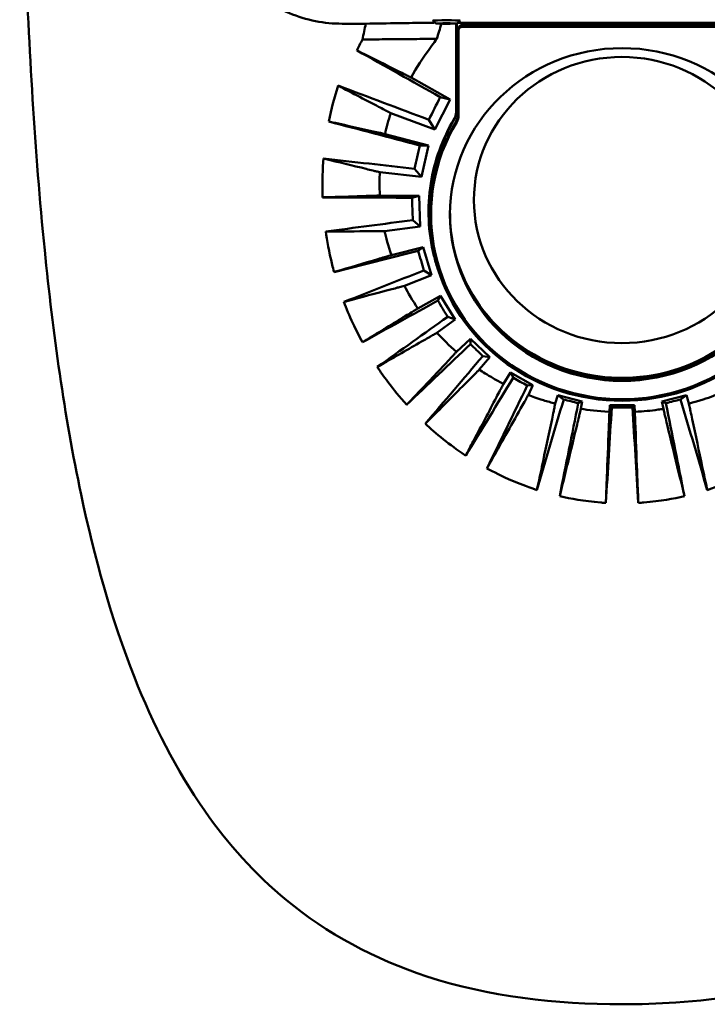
# Model space of a CAD drawing. Header units: millimetres. Extents: x 393 to 1646, y 391 to 1072.
# Tile 3 of 9: x 1110 to 1210, y 391 to 534. Entities that reach past the tile are written whole.
import ezdxf

# ---------------------------------------------------------------- set-up
doc = ezdxf.new("R2010")
doc.units = ezdxf.units.MM
doc.header["$LTSCALE"] = 4
doc.layers.add('Visibile (ISO)', color=7, linetype='Continuous', lineweight=50)

msp = doc.modelspace()

# ---------------------------------------------------------------- linework, layer by layer
at = {"layer": 'Visibile (ISO)'}
for p, q in [((1160.05, 533.33), (1156.61, 533.33)), ((1170.24, 533.37), (1173.32, 533.37)), ((1173.32, 533.36), (1170.24, 533.36)), ((1173.17, 533.35), (1173.16, 520.53)), ((1173.25, 533.35), (1173.24, 520.51)), ((1221.11, 533.48), (1173.45, 533.48)), ((1173.53, 532.65), (1173.53, 532.4)), ((1173.53, 532.4), (1173.53, 520.01)), ((1174.03, 533.13), (1220.53, 533.13)), ((1220.53, 532.88), (1174.03, 532.88)), ((1172.31, 522.32), (1166.63, 525.51)), ((1170.08, 517.94), (1172.31, 522.32)), ((1172.31, 522.32), (1170.86, 522.66)), ((1163.68, 520.34), (1170.08, 517.94)), ((1170.08, 517.94), (1169.21, 519.37)), ((1169.14, 515.64), (1162.84, 517.3)), ((1169.14, 515.64), (1167.87, 515.64)), ((1168.12, 511.06), (1169.14, 515.64)), ((1162.08, 511.74), (1168.12, 511.06)), ((1168.12, 511.06), (1167.13, 512.24)), ((1167.78, 508.33), (1162.09, 508.35)), ((1167.78, 508.33), (1166.76, 508.04)), ((1167.95, 503.86), (1167.78, 508.33)), ((1169.53, 505.86), (1169.53, 505.6)), ((1162.79, 503.18), (1167.95, 503.86)), ((1167.95, 503.86), (1166.88, 504.79)), ((1168.38, 500.87), (1163.76, 499.69)), ((1168.38, 500.87), (1167.64, 500.34)), ((1169.61, 496.8), (1168.38, 500.87)), ((1165.66, 495.23), (1169.61, 496.8)), ((1169.61, 496.8), (1168.5, 497.48)), ((1170.92, 493.77), (1167.61, 491.96)), ((1170.92, 493.77), (1170.52, 493.08)), ((1173.04, 490.32), (1170.92, 493.77)), ((1170.39, 488.41), (1173.04, 490.32)), ((1173.04, 490.32), (1171.95, 490.74)), ((1175.24, 487.54), (1173.22, 485.63)), ((1178.05, 484.86), (1175.24, 487.54)), ((1175.24, 487.54), (1175.24, 486.77)), ((1176.54, 483.06), (1178.05, 484.86)), ((1178.05, 484.86), (1177.04, 485.03)), ((1181.06, 482.62), (1180.04, 480.99)), ((1184.33, 480.79), (1181.06, 482.62)), ((1181.06, 482.62), (1181.48, 481.87)), ((1184.33, 480.79), (1183.5, 480.74)), ((1183.66, 479.37), (1184.33, 480.79)), ((1187.95, 479.34), (1187.57, 478.12)), ((1191.5, 478.42), (1187.95, 479.34)), ((1187.95, 479.34), (1188.79, 478.73)), ((1191.5, 478.42), (1190.91, 478.18)), ((1191.29, 477.35), (1191.5, 478.42)), ((1206.61, 479.34), (1203.06, 478.42)), ((1203.06, 478.42), (1203.27, 477.35)), ((1203.06, 478.42), (1203.65, 478.18)), ((1206.61, 479.34), (1205.76, 478.73)), ((1206.98, 478.12), (1206.61, 479.34)), ((1195.49, 477.91), (1195.43, 476.93)), ((1199.06, 477.91), (1195.49, 477.91)), ((1195.49, 477.91), (1195.77, 477.56)), ((1195.77, 477.56), (1198.79, 477.56)), ((1199.06, 477.91), (1198.79, 477.56)), ((1199.13, 476.93), (1199.06, 477.91))]:
    msp.add_line(p, q, dxfattribs=at)
for centre, major_axis, ratio, start_param, end_param in [((1171.78, 533.79), (2, 0), 0.017452, 0.150568, 2.991024), ((1171.78, 533.36), (-1.57, 0), 0.017452, 3.333785, 6.090993), ((1171.78, 533.36), (1.57, 0), 0.017452, 3.333785, 6.090993), ((1174.03, 532.65), (-0.5, 0), 0.967243, 4.712389, 6.283185), ((1174.03, 532.4), (-0.5, 0), 0.967243, 4.712389, 6.283185), ((1012.23, 594), (-604.85, 334.75), 0.021518, 4.458943, 4.479593), ((1083.45, 594), (873.2, -332.97), 0.042193, 4.811671, 4.826833), ((1145.73, 594), (-158.16, -334.21), 0.145497, 1.414897, 1.424959), ((1171.53, 520.27), (2, 0), 0.967243, 5.758629, 6.283185), ((1171.53, 520.01), (2, 0), 0.967243, 5.758629, 6.283185), ((821.18, 594), (-1283.72, 334.8), 0.009126, 4.441305, 4.451973), ((1197.28, 505.6), (-27.75, 0), 0.967243, 5.758629, 9.949334), ((1197.28, 505.86), (-27.75, 0), 0.967243, 5.758629, 6.283185), ((1136.14, 594), (62.74, 334.89), 0.136921, 4.491479, 4.501929), ((814.44, 594), (2886.08, -332.49), 0.014173, 4.831918, 4.836532), ((1122.99, 594), (-23.23, 334.99), 0.116475, 4.434766, 4.444802), ((1197.28, 505.86), (-25, 0), 0.967243, 0.005249, 3.136344), ((1523.78, 594), (-2463.06, -332.51), 0.016538, 1.417955, 1.423148), ((1586.91, 594), (1331.14, 334.8), 0.008774, 1.889011, 1.898681), ((1104.73, 594), (-111.26, 334.85), 0.089875, 4.390259, 4.39919), ((1197.26, 506.12), (-25.08, 0), 0.967243, 0.361618, 2.904238), ((1304.5, 594), (-824.43, -333.02), 0.044109, 1.372959, 1.387287), ((1197.28, 505.61), (-28, 0), 0.967249, 0.293358, 2.848234), ((1197.28, 505.88), (-28, 0), 0.967249, 0.297983, 1.055963), ((1385.8, 594), (617.47, 334.75), 0.021001, 1.915509, 1.934524), ((1077.88, 594), (-214.82, 334.73), 0.06269, 4.358847, 4.366183), ((1253.53, 594), (-452.66, -333.77), 0.063319, 1.320131, 1.343129), ((1317.38, 594), (361.78, 334.71), 0.038749, 1.938478, 1.966432), ((1034.1, 594), (-358.65, 334.71), 0.039111, 4.339199, 4.344682), ((1227.81, 594), (-271.88, -334.45), 0.070712, 1.265694, 1.296912), ((1281.58, 594), (216.88, 334.73), 0.062239, 1.952417, 1.988499), ((948.14, 594), (-611.11, 334.75), 0.021259, 4.328702, 4.332284), ((1210.14, 594), (-153.41, -334.85), 0.065545, 1.217488, 1.25592), ((1258.6, 594), (112.89, 334.85), 0.089392, 1.952203, 1.994417), ((1195.44, 594), (-60.19, -334.99), 0.050006, 1.183393, 1.22675), ((693.69, 594), (-1307.03, 334.8), 0.00895, 4.324433, 4.326184), ((1700.87, 594), (1307.03, 334.8), 0.00895, 1.957001, 1.958752), ((1199.11, 594), (60.19, -334.99), 0.050006, 5.056435, 5.099792), ((1135.96, 594), (-112.89, 334.85), 0.089392, 4.288768, 4.330982), ((1213.25, 594), (24.39, 335), 0.028508, 1.927878, 1.972408), ((1181.31, 594), (-24.39, 335), 0.028508, 4.310778, 4.355307)]:
    msp.add_ellipse(centre, major_axis=major_axis, ratio=ratio, start_param=start_param, end_param=end_param, dxfattribs=at)
for centre, major_axis in [((1197.28, 505.6), (-25, 0)), ((1197.26, 507.7), (21.5, 0))]:
    msp.add_ellipse(centre, major_axis=major_axis, ratio=0.967243, dxfattribs=at)
for points, knots in [([(1197.28, 390.82), (1187.69, 390.82), (1177.85, 391.97), (1161.38, 397.33), (1154.33, 401.16), (1143.94, 409.74), (1140, 414.17), (1132.46, 424.92), (1129.15, 431.52), (1123.1, 446.82), (1120.64, 455.76), (1116.26, 476.41), (1114.62, 488.33), (1111.96, 514.88), (1111.12, 529.69), (1110, 560.93), (1109.78, 577.49), (1109.78, 594)], [0, 0, 0, 0, 2.877562, 2.877562, 5.317628, 5.317628, 7.250702, 7.250702, 9.691442, 9.691442, 12.713461, 12.713461, 16.509581, 16.509581, 21.035256, 21.035256, 25.988815, 25.988815, 25.988815, 25.988815]), ([(1284.78, 594), (1284.78, 576.73), (1284.54, 559.41), (1283.25, 525.42), (1282.2, 508.64), (1278.42, 476.78), (1275.78, 461.49), (1267.35, 434.91), (1261.9, 423), (1250.54, 409.86), (1247.17, 406.69), (1237.76, 399.75), (1231.05, 396.47), (1217.92, 392.55), (1211.5, 391.51), (1202.49, 390.9), (1199.88, 390.82), (1197.28, 390.82)], [0, 0, 0, 0, 5.180435, 5.180435, 10.322529, 10.322529, 15.256228, 15.256228, 19.503991, 19.503991, 21.00396, 21.00396, 23.269089, 23.269089, 25.200011, 25.200011, 25.980971, 25.980971, 25.980971, 25.980971]), ([(1136.66, 553.38), (1136.66, 552.13), (1136.78, 550.83), (1137.28, 548.24), (1137.66, 546.96), (1138.67, 544.49), (1139.3, 543.3), (1140.76, 541.11), (1141.6, 540.1), (1143.36, 538.32), (1144.36, 537.49), (1146.54, 536.02), (1147.72, 535.38), (1150.18, 534.35), (1151.46, 533.96), (1154.05, 533.45), (1155.35, 533.33), (1156.61, 533.33)], [3.025795, 3.025795, 3.025795, 3.025795, 3.405399, 3.405399, 3.785601, 3.785601, 4.165803, 4.165803, 4.546005, 4.546005, 4.923793, 4.923793, 5.301581, 5.301581, 5.679369, 5.679369, 6.057141, 6.057141, 6.057141, 6.057141]), ([(1160.05, 533.33), (1159.97, 532.95), (1159.89, 532.56), (1159.72, 531.8), (1159.64, 531.41), (1159.56, 531.03)], [-0.2872667, -0.2872667, -0.2872667, -0.2872667, -0.1675178, -0.1675178, -0.0479868, -0.0479868, -0.0479868, -0.0479868]), ([(1168.64, 533.47), (1167.34, 533.45), (1166.36, 533.43), (1163.22, 533.38), (1161.62, 533.36), (1160.05, 533.33)], [-1.284362, -1.284362, -1.284362, -1.284362, -0.665273, -0.665273, -0.031263, -0.031263, -0.031263, -0.031263]), ([(1170.1, 533.49), (1170.02, 533.49), (1169.95, 533.49), (1169.87, 533.48), (1169.42, 533.48), (1169.01, 533.47), (1168.64, 533.47)], [-1.4959603, -1.4959603, -1.4959603, -1.4959603, -1.464716, -1.464716, -1.464716, -1.2843625, -1.2843625, -1.2843625, -1.2843625]), ([(1159.56, 531.03), (1159.6, 531.03), (1159.65, 531.03), (1159.69, 531.03), (1160.9, 531.04), (1162.12, 531.06), (1165.43, 531.09), (1166.68, 531.1), (1167.9, 531.11)], [-0.017985, -0.017985, -0.017985, -0.017985, 0, 0, 0, 0.49217, 0.49217, 1.333971, 1.333971, 1.333971, 1.333971]), ([(1170.36, 531.13), (1170.13, 530.81), (1169.89, 530.48), (1168.23, 528.22), (1167.41, 526.94), (1166.63, 525.51)], [-2.1307295, -2.1307295, -2.1307295, -2.1307295, -1.9998826, -1.9998826, -1.221377, -1.221377, -1.221377, -1.221377]), ([(1169.14, 531.12), (1169.38, 531.12), (1169.64, 531.13), (1169.9, 531.13), (1170.06, 531.13), (1170.21, 531.13), (1170.36, 531.13)], [1.6174378, 1.6174378, 1.6174378, 1.6174378, 1.7783294, 1.7783294, 1.7783294, 1.8723276, 1.8723276, 1.8723276, 1.8723276]), ([(1164.86, 526.4), (1163.03, 527.31), (1161.2, 528.23), (1159.35, 529.15), (1159.21, 529.22), (1159.08, 529.28), (1158.95, 529.35), (1158.89, 529.38), (1158.83, 529.41), (1158.77, 529.44)], [-3.6705284, -3.6705284, -3.6705284, -3.6705284, -2.8062369, -2.8062369, -2.8062369, -2.7443425, -2.7443425, -2.7443425, -2.7172192, -2.7172192, -2.7172192, -2.7172192]), ([(1166.63, 525.51), (1166.52, 525.57), (1166.41, 525.62), (1166.3, 525.68), (1166.11, 525.77), (1165.93, 525.86), (1165.75, 525.95)], [-3.9512882, -3.9512882, -3.9512882, -3.9512882, -3.8978599, -3.8978599, -3.8978599, -3.8109855, -3.8109855, -3.8109855, -3.8109855]), ([(1156.03, 524.33), (1156.13, 524.28), (1156.24, 524.22), (1156.35, 524.16), (1157.43, 523.6), (1158.51, 523.04), (1160.35, 522.08), (1161.12, 521.67), (1161.89, 521.27)], [0.119071, 0.119071, 0.119071, 0.119071, 0.1696312, 0.1696312, 0.1696312, 0.6691287, 0.6691287, 1.0274107, 1.0274107, 1.0274107, 1.0274107]), ([(1162.79, 520.8), (1162.97, 520.71), (1163.16, 520.61), (1163.34, 520.51), (1163.45, 520.45), (1163.57, 520.39), (1163.68, 520.34)], [1.1663348, 1.1663348, 1.1663348, 1.1663348, 1.2523333, 1.2523333, 1.2523333, 1.3055734, 1.3055734, 1.3055734, 1.3055734]), ([(1170.48, 497.78), (1170.28, 498.38), (1170.1, 498.99), (1169.09, 503.05), (1168.93, 506.61), (1170.01, 513.42), (1171.16, 516.61), (1172.89, 519.52)], [-2.391043, -2.391043, -2.391043, -2.391043, -2.194302, -2.194302, -1.097408, -1.097408, -0.057663, -0.057663, -0.057663, -0.057663]), ([(1172.97, 519.5), (1172.26, 518.31), (1171.65, 517.07), (1169.82, 512.5), (1169.18, 509), (1169.3, 502.91), (1169.73, 500.37), (1170.51, 497.93)], [5.844234, 5.844234, 5.844234, 5.844234, 6.270617, 6.270617, 7.364399, 7.364399, 8.159984, 8.159984, 8.159984, 8.159984]), ([(1172.89, 519.52), (1172.98, 519.67), (1173.05, 519.83), (1173.14, 520.17), (1173.16, 520.35), (1173.16, 520.53)], [-0.1093765, -0.1093765, -0.1093765, -0.1093765, -0.0549056, -0.0549056, 0, 0, 0, 0]), ([(1173.24, 520.51), (1173.24, 520.34), (1173.22, 520.16), (1173.13, 519.82), (1173.06, 519.65), (1172.97, 519.5)], [0, 0, 0, 0, 0.0541565, 0.0541565, 0.1095318, 0.1095318, 0.1095318, 0.1095318]), ([(1160.9, 517.73), (1159.15, 518.12), (1157.39, 518.51), (1155.39, 518.96), (1155.13, 519.01), (1154.86, 519.07), (1154.79, 519.09), (1154.73, 519.1), (1154.67, 519.12)], [-1.800732, -1.800732, -1.800732, -1.800732, -0.874147, -0.874147, -0.739936, -0.739936, -0.739936, -0.70828, -0.70828, -0.70828, -0.70828]), ([(1162.84, 517.3), (1162.72, 517.33), (1162.6, 517.36), (1162.47, 517.38), (1162.27, 517.43), (1162.07, 517.47), (1161.87, 517.52)], [-2.14632, -2.14632, -2.14632, -2.14632, -2.0805243, -2.0805243, -2.0805243, -1.973561, -1.973561, -1.973561, -1.973561]), ([(1160.11, 512.23), (1158.12, 512.71), (1156.1, 513.21), (1154.1, 513.69), (1154.04, 513.71), (1153.98, 513.72), (1153.91, 513.74)], [-1.0270815, -1.0270815, -1.0270815, -1.0270815, -0.1682655, -0.1682655, -0.1682655, -0.1407107, -0.1407107, -0.1407107, -0.1407107]), ([(1162.08, 511.74), (1161.96, 511.77), (1161.83, 511.8), (1161.71, 511.83), (1161.55, 511.87), (1161.38, 511.91), (1161.18, 511.96), (1161.14, 511.97), (1161.1, 511.98)], [-1.3143745, -1.3143745, -1.3143745, -1.3143745, -1.2594939, -1.2594939, -1.2594939, -1.1882528, -1.1882528, -1.1705293, -1.1705293, -1.1705293, -1.1705293]), ([(1160.08, 508.29), (1158.38, 508.24), (1156.67, 508.18), (1154.64, 508.12), (1154.31, 508.11), (1153.98, 508.1), (1153.92, 508.1), (1153.85, 508.1), (1153.78, 508.09)], [-1.726917, -1.726917, -1.726917, -1.726917, -0.909151, -0.909151, -0.752349, -0.752349, -0.752349, -0.721998, -0.721998, -0.721998, -0.721998]), ([(1162.09, 508.35), (1161.96, 508.35), (1161.84, 508.35), (1161.71, 508.34), (1161.5, 508.33), (1161.3, 508.33), (1161.09, 508.32)], [-2.0507146, -2.0507146, -2.0507146, -2.0507146, -1.9890674, -1.9890674, -1.9890674, -1.8888386, -1.8888386, -1.8888386, -1.8888386]), ([(1160.73, 503.17), (1158.65, 503.15), (1156.52, 503.14), (1154.43, 503.12), (1154.36, 503.12), (1154.29, 503.12), (1154.23, 503.12)], [-1.064891, -1.064891, -1.064891, -1.064891, -0.1719115, -0.1719115, -0.1719115, -0.1431162, -0.1431162, -0.1431162, -0.1431162]), ([(1154.23, 503.12), (1154.4, 501.87), (1154.69, 500.2), (1155.25, 497.96), (1155.34, 497.61), (1155.45, 497.24)], [-2.388033, -2.388033, -2.388033, -2.388033, -1.049598, -1.049598, -0.823781, -0.823781, -0.823781, -0.823781]), ([(1162.79, 503.18), (1162.66, 503.18), (1162.53, 503.18), (1162.4, 503.17), (1162.2, 503.17), (1161.99, 503.17), (1161.78, 503.17), (1161.77, 503.17), (1161.76, 503.17)], [-1.3629815, -1.3629815, -1.3629815, -1.3629815, -1.3060962, -1.3060962, -1.3060962, -1.217336, -1.217336, -1.2137733, -1.2137733, -1.2137733, -1.2137733]), ([(1163.76, 499.69), (1163.64, 499.66), (1163.52, 499.62), (1163.39, 499.58), (1163.19, 499.53), (1162.99, 499.47), (1162.79, 499.41)], [-1.9122387, -1.9122387, -1.9122387, -1.9122387, -1.8510855, -1.8510855, -1.8510855, -1.752353, -1.752353, -1.752353, -1.752353]), ([(1161.81, 499.12), (1159.77, 498.51), (1157.61, 497.88), (1155.67, 497.3), (1155.66, 497.3), (1155.65, 497.3), (1155.64, 497.3), (1155.58, 497.28), (1155.51, 497.26), (1155.45, 497.24)], [-1.595308, -1.595308, -1.595308, -1.595308, -0.624465, -0.624465, -0.624465, -0.620731, -0.620731, -0.620731, -0.587907, -0.587907, -0.587907, -0.587907]), ([(1165.66, 495.23), (1165.53, 495.2), (1165.41, 495.17), (1165.28, 495.13), (1165.07, 495.08), (1164.86, 495.02), (1164.65, 494.97)], [-1.4443847, -1.4443847, -1.4443847, -1.4443847, -1.3851956, -1.3851956, -1.3851956, -1.2891877, -1.2891877, -1.2891877, -1.2891877]), ([(1163.63, 494.7), (1161.54, 494.14), (1159.39, 493.57), (1157.29, 493), (1157.14, 492.97), (1157, 492.93), (1156.86, 492.89)], [-1.134249, -1.134249, -1.134249, -1.134249, -0.187331, -0.187331, -0.187331, -0.124178, -0.124178, -0.124178, -0.124178]), ([(1164.65, 494.97), (1164.6, 494.95), (1164.56, 494.94), (1164.22, 494.85), (1163.93, 494.77), (1163.63, 494.7)], [-1.2891877, -1.2891877, -1.2891877, -1.2891877, -1.2677845, -1.2677845, -1.1342495, -1.1342495, -1.1342495, -1.1342495]), ([(1156.86, 492.89), (1157.23, 491.93), (1157.64, 490.92), (1158.63, 488.79), (1159.05, 487.98), (1159.55, 487.03)], [-1.737437, -1.737437, -1.737437, -1.737437, -1.105777, -1.105777, -0.543416, -0.543416, -0.543416, -0.543416]), ([(1165.84, 490.87), (1164, 489.74), (1162.04, 488.54), (1160.25, 487.45), (1160.08, 487.35), (1159.91, 487.25), (1159.74, 487.14), (1159.68, 487.1), (1159.62, 487.07), (1159.55, 487.03)], [-1.629061, -1.629061, -1.629061, -1.629061, -0.637994, -0.637994, -0.637994, -0.543847, -0.543847, -0.543847, -0.50904, -0.50904, -0.50904, -0.50904]), ([(1167.61, 491.96), (1167.5, 491.89), (1167.39, 491.82), (1167.28, 491.75), (1167.1, 491.64), (1166.92, 491.53), (1166.73, 491.41)], [-1.9564556, -1.9564556, -1.9564556, -1.9564556, -1.8931305, -1.8931305, -1.8931305, -1.7909995, -1.7909995, -1.7909995, -1.7909995]), ([(1170.39, 488.41), (1170.27, 488.34), (1170.15, 488.28), (1170.03, 488.21), (1169.84, 488.1), (1169.65, 487.99), (1169.46, 487.88)], [-1.5489573, -1.5489573, -1.5489573, -1.5489573, -1.4873442, -1.4873442, -1.4873442, -1.3875192, -1.3875192, -1.3875192, -1.3875192]), ([(1168.52, 487.34), (1166.61, 486.25), (1164.62, 485.11), (1162.69, 484), (1162.37, 483.82), (1162.04, 483.63), (1161.72, 483.44)], [-1.226533, -1.226533, -1.226533, -1.226533, -0.248922, -0.248922, -0.248922, -0.084574, -0.084574, -0.084574, -0.084574]), ([(1169.46, 487.88), (1169.4, 487.85), (1169.34, 487.81), (1169.03, 487.63), (1168.78, 487.49), (1168.52, 487.34)], [-1.3875192, -1.3875192, -1.3875192, -1.3875192, -1.3571535, -1.3571535, -1.2265329, -1.2265329, -1.2265329, -1.2265329]), ([(1173.22, 485.63), (1173.12, 485.53), (1173.03, 485.43), (1172.94, 485.33), (1172.55, 484.92), (1172.16, 484.5), (1171.75, 484.06)], [-1.784663, -1.784663, -1.784663, -1.784663, -1.7275762, -1.7275762, -1.7275762, -1.4895563, -1.4895563, -1.4895563, -1.4895563]), ([(1171.75, 484.06), (1170.24, 482.45), (1168.62, 480.73), (1167.14, 479.17), (1166.81, 478.81), (1166.47, 478.46), (1166.15, 478.12), (1166.1, 478.06), (1166.04, 478), (1165.99, 477.94)], [-1.489556, -1.489556, -1.489556, -1.489556, -0.598464, -0.598464, -0.598464, -0.395305, -0.395305, -0.395305, -0.361135, -0.361135, -0.361135, -0.361135]), ([(1161.72, 483.44), (1162.18, 482.76), (1162.67, 482.05), (1164.18, 480.04), (1164.91, 479.18), (1165.99, 477.94)], [-1.390048, -1.390048, -1.390048, -1.390048, -0.960377, -0.960377, -0.271323, -0.271323, -0.271323, -0.271323]), ([(1176.54, 483.06), (1176.45, 482.97), (1176.35, 482.87), (1176.25, 482.77), (1176.01, 482.53), (1175.78, 482.3), (1175.36, 481.88), (1175.17, 481.69), (1174.98, 481.5)], [-1.6619542, -1.6619542, -1.6619542, -1.6619542, -1.5980216, -1.5980216, -1.5980216, -1.4479638, -1.4479638, -1.3277567, -1.3277567, -1.3277567, -1.3277567]), ([(1176.54, 483.06), (1177.04, 482.73), (1177.65, 482.33), (1179.06, 481.51), (1179.55, 481.25), (1180.04, 480.99)], [-1.1126826, -1.1126826, -1.1126826, -1.1126826, -0.6573307, -0.6573307, -0.42033, -0.42033, -0.42033, -0.42033]), ([(1174.98, 481.5), (1173.4, 479.92), (1171.73, 478.24), (1170.13, 476.63), (1169.65, 476.16), (1169.18, 475.68), (1168.7, 475.2)], [-1.327757, -1.327757, -1.327757, -1.327757, -0.325287, -0.325287, -0.325287, -0.030387, -0.030387, -0.030387, -0.030387]), ([(1180.04, 480.99), (1179.98, 480.87), (1179.91, 480.74), (1179.85, 480.62), (1179.74, 480.42), (1179.64, 480.22), (1179.53, 480.01)], [-1.6429424, -1.6429424, -1.6429424, -1.6429424, -1.5863551, -1.5863551, -1.5863551, -1.4949304, -1.4949304, -1.4949304, -1.4949304]), ([(1183.66, 479.37), (1183.59, 479.25), (1183.52, 479.12), (1183.45, 479), (1183.33, 478.79), (1183.22, 478.59), (1183.1, 478.38)], [-0.0098062, -0.0098062, -0.0098062, -0.0098062, 0.0568497, 0.0568497, 0.0568497, 0.1638125, 0.1638125, 0.1638125, 0.1638125]), ([(1183.66, 479.37), (1184.25, 479.15), (1184.84, 478.93), (1186.42, 478.43), (1187, 478.27), (1187.57, 478.12)], [-0.29879633, -0.29879633, -0.29879633, -0.29879633, -0.24048959, -0.24048959, -0.20767847, -0.20767847, -0.20767847, -0.20767847]), ([(1206.98, 478.12), (1207.14, 478.16), (1207.31, 478.21), (1209.1, 478.7), (1209.98, 479.02), (1210.9, 479.37)], [-0.3454512, -0.3454512, -0.3454512, -0.3454512, -0.3118041, -0.3118041, -0.0123415, -0.0123415, -0.0123415, -0.0123415]), ([(1179.02, 479.03), (1177.95, 476.98), (1176.82, 474.84), (1175.8, 472.9), (1175.41, 472.17), (1175.04, 471.46), (1174.68, 470.78), (1174.64, 470.7), (1174.6, 470.63), (1174.56, 470.55)], [-1.349599, -1.349599, -1.349599, -1.349599, -0.452947, -0.452947, -0.452947, -0.10961, -0.10961, -0.10961, -0.07078, -0.07078, -0.07078, -0.07078]), ([(1187.57, 478.12), (1187.54, 477.98), (1187.51, 477.84), (1187.48, 477.69), (1187.44, 477.47), (1187.39, 477.23), (1187.34, 477)], [-2.0735629, -2.0735629, -2.0735629, -2.0735629, -2.0107017, -2.0107017, -2.0107017, -1.9091763, -1.9091763, -1.9091763, -1.9091763]), ([(1207.22, 477), (1207.17, 477.23), (1207.12, 477.47), (1207.07, 477.69), (1207.04, 477.84), (1207.01, 477.98), (1206.98, 478.12)], [-0.0993764, -0.0993764, -0.0993764, -0.0993764, 0.0254841, 0.0254841, 0.0254841, 0.1028107, 0.1028107, 0.1028107, 0.1028107]), ([(1182.54, 477.39), (1181.83, 476.14), (1181.1, 474.83), (1179.94, 472.78), (1179.52, 472.03), (1179.1, 471.27), (1178.62, 470.43), (1178.14, 469.57), (1177.65, 468.71)], [0.333369, 0.333369, 0.333369, 0.333369, 0.971684, 0.971684, 1.332954, 1.332954, 1.332954, 1.736088, 1.736088, 1.736088, 1.736088]), ([(1191.29, 477.35), (1191.26, 477.21), (1191.22, 477.07), (1191.19, 476.92), (1191.13, 476.69), (1191.08, 476.46), (1191.02, 476.23)], [-0.0441132, -0.0441132, -0.0441132, -0.0441132, 0.0244326, 0.0244326, 0.0244326, 0.1346607, 0.1346607, 0.1346607, 0.1346607]), ([(1191.29, 477.35), (1192.41, 477.18), (1193.71, 477.02), (1195.37, 476.94), (1195.4, 476.94), (1195.43, 476.93)], [-2.695234, -2.695234, -2.695234, -2.695234, -1.539815, -1.539815, -1.520644, -1.520644, -1.520644, -1.520644]), ([(1195.43, 476.93), (1195.43, 476.79), (1195.42, 476.64), (1195.41, 476.49), (1195.4, 476.25), (1195.4, 476.01), (1195.39, 475.77)], [-2.4734166, -2.4734166, -2.4734166, -2.4734166, -2.4061749, -2.4061749, -2.4061749, -2.2970564, -2.2970564, -2.2970564, -2.2970564]), ([(1199.13, 476.93), (1200.56, 477), (1201.29, 477.08), (1202.75, 477.27), (1203.01, 477.31), (1203.27, 477.35)], [-0.4324525, -0.4324525, -0.4324525, -0.4324525, -0.1209938, -0.1209938, -0.0647049, -0.0647049, -0.0647049, -0.0647049]), ([(1199.13, 476.93), (1199.13, 476.79), (1199.14, 476.64), (1199.14, 476.49), (1199.15, 476.25), (1199.16, 476.01), (1199.17, 475.77)], [0.1351483, 0.1351483, 0.1351483, 0.1351483, 0.1912215, 0.1912215, 0.1912215, 0.2822142, 0.2822142, 0.2822142, 0.2822142]), ([(1203.27, 477.35), (1203.3, 477.21), (1203.33, 477.07), (1203.37, 476.92), (1203.43, 476.69), (1203.48, 476.46), (1203.54, 476.23)], [-2.1669729, -2.1669729, -2.1669729, -2.1669729, -2.1097708, -2.1097708, -2.1097708, -2.0171252, -2.0171252, -2.0171252, -2.0171252]), ([(1168.7, 475.2), (1169.4, 474.55), (1170.28, 473.77), (1172.38, 472.08), (1173.16, 471.53), (1174.56, 470.55)], [-1.553835, -1.553835, -1.553835, -1.553835, -0.871659, -0.871659, -0.188776, -0.188776, -0.188776, -0.188776]), ([(1187.1, 475.88), (1186.6, 473.54), (1186.08, 471.08), (1185.63, 468.95), (1185.41, 467.91), (1185.18, 466.86), (1184.96, 465.83), (1184.94, 465.74), (1184.92, 465.65), (1184.91, 465.56)], [-1.748024, -1.748024, -1.748024, -1.748024, -0.746479, -0.746479, -0.746479, -0.258303, -0.258303, -0.258303, -0.215997, -0.215997, -0.215997, -0.215997]), ([(1190.75, 475.1), (1190.33, 473.38), (1189.9, 471.59), (1189.34, 469.29), (1189.2, 468.73), (1189.07, 468.17), (1188.79, 467.02), (1188.5, 465.85), (1188.22, 464.66)], [0.309454, 0.309454, 0.309454, 0.309454, 1.101375, 1.101375, 1.34947, 1.34947, 1.34947, 1.860527, 1.860527, 1.860527, 1.860527]), ([(1203.81, 475.1), (1204.4, 472.65), (1204.99, 470.25), (1205.49, 468.17), (1205.75, 467.1), (1206.02, 466.01), (1206.28, 464.93), (1206.3, 464.84), (1206.32, 464.75), (1206.34, 464.66)], [-1.86736, -1.86736, -1.86736, -1.86736, -0.890048, -0.890048, -0.890048, -0.382743, -0.382743, -0.382743, -0.340687, -0.340687, -0.340687, -0.340687]), ([(1209.65, 465.56), (1209.63, 465.65), (1209.61, 465.74), (1209.6, 465.83), (1209.37, 466.86), (1209.15, 467.91), (1208.93, 468.95), (1208.48, 471.09), (1207.95, 473.54), (1207.46, 475.88)], [-2.178815, -2.178815, -2.178815, -2.178815, -2.126612, -2.126612, -2.126612, -1.526436, -1.526436, -1.526436, -0.297467, -0.297467, -0.297467, -0.297467]), ([(1195.34, 474.61), (1195.24, 472.09), (1195.15, 469.57), (1195.07, 467.47), (1195.02, 466.36), (1194.98, 465.19), (1194.93, 463.97), (1194.93, 463.87), (1194.93, 463.78), (1194.92, 463.69)], [-2.121771, -2.121771, -2.121771, -2.121771, -0.981463, -0.981463, -0.981463, -0.375877, -0.375877, -0.375877, -0.329718, -0.329718, -0.329718, -0.329718]), ([(1199.22, 474.61), (1199.31, 472.09), (1199.41, 469.57), (1199.49, 467.47), (1199.53, 466.36), (1199.58, 465.19), (1199.63, 463.97), (1199.63, 463.87), (1199.63, 463.78), (1199.64, 463.69)], [0.428376, 0.428376, 0.428376, 0.428376, 1.37902, 1.37902, 1.37902, 1.884551, 1.884551, 1.884551, 1.92316, 1.92316, 1.92316, 1.92316]), ([(1177.65, 468.71), (1178.57, 468.2), (1179.83, 467.56), (1182.37, 466.47), (1183.13, 466.2), (1184.91, 465.56)], [-2.203459, -2.203459, -2.203459, -2.203459, -1.016527, -1.016527, -0.224425, -0.224425, -0.224425, -0.224425]), ([(1209.65, 465.56), (1211.44, 466.2), (1212.2, 466.48), (1214.74, 467.56), (1215.99, 468.2), (1216.9, 468.71)], [-0.3841639, -0.3841639, -0.3841639, -0.3841639, -0.2721097, -0.2721097, -0.1055306, -0.1055306, -0.1055306, -0.1055306]), ([(1188.22, 464.66), (1189.86, 464.28), (1191.64, 463.94), (1194.34, 463.73), (1194.48, 463.71), (1194.92, 463.69)], [-15.144627, -15.144627, -15.144627, -15.144627, -3.690911, -3.690911, -2.931865, -2.931865, -2.931865, -2.931865]), ([(1199.64, 463.69), (1199.97, 463.71), (1200.2, 463.73), (1202.93, 463.94), (1204.7, 464.28), (1206.34, 464.66)], [-0.7189085, -0.7189085, -0.7189085, -0.7189085, -0.6766613, -0.6766613, -0.1752465, -0.1752465, -0.1752465, -0.1752465])]:
    msp.add_open_spline(points, degree=3, knots=knots, dxfattribs=at)
for points, weights in [([(1169.8, 533.8), (1170.05, 533.55), (1170.24, 533.37)], [1, 1.00752938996, 1]), ([(1170.24, 533.36), (1170.05, 533.54), (1169.8, 533.79)], [1, 1.00752938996, 1]), ([(1173.32, 533.37), (1173.51, 533.55), (1173.76, 533.8)], [1, 1.00752938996, 1]), ([(1173.76, 533.79), (1173.51, 533.54), (1173.32, 533.36)], [1, 1.00752938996, 1]), ([(1153.78, 508.09), (1160.27, 508.06), (1166.76, 508.04)], [0.999996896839, 0.999996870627, 0.999996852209])]:
    msp.add_rational_spline(points, weights, degree=2, dxfattribs=at)
for points in [[(1171.03, 533.34), (1170.81, 532.6), (1170.59, 531.87), (1170.36, 531.13)], [(1159.56, 531.03), (1159.28, 530.49), (1159.02, 529.97), (1158.77, 529.44)], [(1167.9, 531.11), (1168.31, 531.11), (1168.71, 531.12), (1169.14, 531.12)], [(1165.75, 525.95), (1165.45, 526.1), (1165.15, 526.25), (1164.86, 526.4)], [(1156.03, 524.33), (1155.45, 522.55), (1155.04, 520.96), (1154.67, 519.12)], [(1161.89, 521.27), (1162.19, 521.11), (1162.49, 520.96), (1162.79, 520.8)], [(1163.68, 520.34), (1163.32, 519.24), (1163.06, 518.28), (1162.84, 517.3)], [(1161.87, 517.52), (1161.55, 517.59), (1161.22, 517.66), (1160.9, 517.73)], [(1153.91, 513.74), (1153.8, 512.36), (1153.7, 510.41), (1153.78, 508.09)], [(1161.1, 511.98), (1160.77, 512.06), (1160.44, 512.14), (1160.11, 512.23)], [(1162.08, 511.74), (1162.04, 510.85), (1162.02, 509.7), (1162.09, 508.35)], [(1161.09, 508.32), (1160.76, 508.31), (1160.42, 508.3), (1160.08, 508.29)], [(1161.76, 503.17), (1161.42, 503.17), (1161.08, 503.17), (1160.73, 503.17)], [(1162.79, 503.18), (1162.98, 502.31), (1163.28, 501.12), (1163.76, 499.69)], [(1162.79, 499.41), (1162.47, 499.31), (1162.14, 499.21), (1161.81, 499.12)], [(1165.66, 495.23), (1166.23, 494.15), (1166.83, 493.12), (1167.61, 491.96)], [(1166.73, 491.41), (1166.44, 491.23), (1166.14, 491.05), (1165.84, 490.87)], [(1170.39, 488.41), (1171.23, 487.48), (1172.12, 486.58), (1173.22, 485.63)], [(1179.53, 480.01), (1179.36, 479.69), (1179.19, 479.36), (1179.02, 479.03)], [(1183.1, 478.38), (1182.92, 478.06), (1182.73, 477.73), (1182.54, 477.39)], [(1187.34, 477), (1187.26, 476.63), (1187.18, 476.26), (1187.1, 475.88)], [(1207.46, 475.88), (1207.38, 476.26), (1207.3, 476.63), (1207.22, 477)], [(1191.02, 476.23), (1190.93, 475.85), (1190.84, 475.48), (1190.75, 475.1)], [(1195.39, 475.77), (1195.37, 475.39), (1195.36, 475), (1195.34, 474.61)], [(1199.17, 475.77), (1199.19, 475.39), (1199.2, 475), (1199.22, 474.61)], [(1203.54, 476.23), (1203.63, 475.85), (1203.72, 475.47), (1203.81, 475.1)]]:
    msp.add_open_spline(points, degree=3, dxfattribs=at)

doc.saveas('drawing.dxf')
